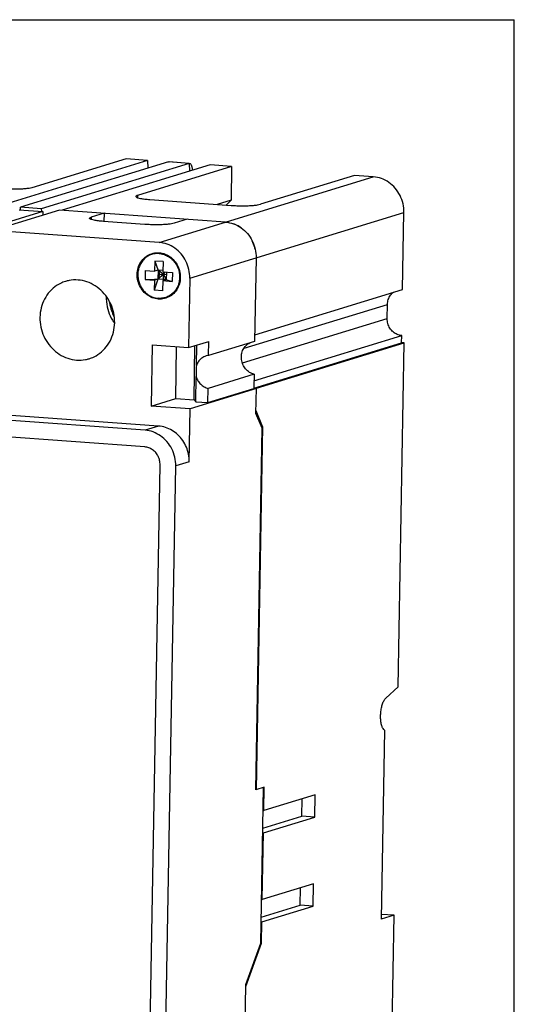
# Model space of a CAD drawing. Extents: x 0 to 22, y 0 to 17.
# Tile 6 of 6: x 19.2 to 22, y 11.5 to 17. Entities that reach past the tile are written whole.
import ezdxf

# ---------------------------------------------------------------- set-up
doc = ezdxf.new("R2010")
doc.units = 0
doc.header["$LTSCALE"] = 1.21
doc.layers.get('0').update_dxf_attribs({"linetype": 'CONTINUOUS'})

msp = doc.modelspace()

# ---------------------------------------------------------------- linework, layer by layer
at = {"color": 7, "linetype": 'CONTINUOUS'}
for p, q in [((0, 17), (22, 17)), ((22, 0), (22, 17)), ((19.9588, 16.2162), (19.1358, 15.964)), ((20.0743, 16.2079), (19.2514, 15.9556)), ((19.8386, 16.225), (19.3147, 16.0644)), ((20.1899, 16.1995), (19.3669, 15.9472)), ((20.3063, 16.191), (19.4834, 15.9388)), ((19.9588, 16.2162), (19.8386, 16.225)), ((20.4265, 16.1823), (19.9027, 16.0217)), ((19.9588, 16.2162), (19.9604, 16.1729)), ((20.0743, 16.2079), (20.0784, 16.2082)), ((20.1899, 16.1995), (20.0743, 16.2079)), ((20.1899, 16.2001), (20.0784, 16.2082)), ((20.1899, 16.1995), (20.1926, 16.1999)), ((20.1899, 16.1995), (20.1915, 16.1558)), ((20.4265, 16.1823), (20.3063, 16.191)), ((20.4265, 16.1823), (20.4232, 15.995)), ((20.0229, 15.7597), (21.215, 16.1252)), ((21.1106, 16.1327), (20.5867, 15.9721)), ((21.215, 16.1252), (21.1106, 16.1327)), ((19.9027, 16.0217), (19.9024, 16.0092)), ((19.2503, 15.9408), (19.2514, 15.9556)), ((19.3669, 15.9472), (19.2514, 15.9556)), ((19.9706, 15.9987), (20.4236, 15.9659)), ((20.4232, 15.995), (20.3464, 15.9715)), ((20.4232, 15.995), (20.3955, 15.9679)), ((19.3759, 15.9317), (19.0125, 15.8202)), ((19.4686, 15.9398), (19.0995, 15.8266)), ((19.2428, 15.9413), (19.3759, 15.9317)), ((19.3669, 15.9472), (19.3675, 15.9323)), ((19.3759, 15.9317), (19.3756, 15.9113)), ((20.3921, 15.8729), (19.4686, 15.9398)), ((19.6447, 15.8999), (19.6445, 15.8873)), ((19.7164, 15.9219), (19.6447, 15.8999)), ((19.7164, 15.9219), (19.7156, 15.8769)), ((20.1934, 15.5608), (21.3855, 15.9263)), ((21.3779, 15.4982), (21.3855, 15.9263)), ((19.9438, 15.8602), (19.7127, 15.8769)), ((20.1786, 15.8884), (20.107, 15.8664)), ((20.0229, 15.7597), (19.0995, 15.8266)), ((19.9989, 15.6563), (19.9979, 15.5998)), ((19.9989, 15.6563), (20.0249, 15.5834)), ((20.0451, 15.6529), (19.9989, 15.6563)), ((20.0451, 15.6529), (20.0441, 15.5964)), ((20.5626, 15.674), (20.5543, 15.2089)), ((19.9452, 15.6036), (19.9443, 15.5541)), ((19.9452, 15.6036), (19.9979, 15.5998)), ((20.0249, 15.5834), (19.996, 15.4938)), ((20.017, 15.6056), (19.9979, 15.5998)), ((20.017, 15.6056), (20.0161, 15.5561)), ((20.048, 15.5817), (20.0161, 15.5561)), ((20.048, 15.5817), (20.017, 15.6056)), ((20.0442, 15.6036), (20.017, 15.6056)), ((20.0249, 15.5834), (20.0628, 15.5807)), ((20.0441, 15.5964), (20.0968, 15.5926)), ((20.0475, 15.557), (20.0482, 15.5961)), ((20.048, 15.5817), (20.0581, 15.5954)), ((20.048, 15.5817), (20.0623, 15.5527)), ((20.063, 15.5951), (20.0623, 15.5527)), ((20.0968, 15.5926), (20.0959, 15.5431)), ((19.9443, 15.5541), (20.0475, 15.557)), ((19.9443, 15.5541), (19.997, 15.5502)), ((19.997, 15.5502), (19.996, 15.4938)), ((20.0161, 15.5561), (19.997, 15.5502)), ((20.0623, 15.5527), (20.0161, 15.5561)), ((20.0432, 15.5469), (20.0422, 15.4904)), ((20.0623, 15.5527), (20.0432, 15.5469)), ((20.0432, 15.5469), (20.0959, 15.5431)), ((20.0475, 15.557), (20.0959, 15.5431)), ((20.1934, 15.5608), (20.1866, 15.1744)), ((20.0422, 15.4904), (19.996, 15.4938)), ((20.555, 15.2459), (21.3779, 15.4982)), ((20.4954, 15.1701), (21.294, 15.415)), ((21.2926, 15.3357), (21.294, 15.415)), ((20.4867, 15.0886), (21.2926, 15.3357)), ((19.9841, 15.189), (19.978, 14.8482)), ((19.9841, 15.189), (20.1866, 15.1744)), ((20.1866, 15.1744), (20.2997, 15.209)), ((20.2301, 15.0745), (20.2321, 15.1883)), ((20.2983, 15.1304), (20.2997, 15.209)), ((20.5543, 15.2089), (20.2983, 15.1304)), ((20.5497, 14.9486), (21.3726, 15.2009)), ((20.5504, 14.9883), (21.3733, 15.2406)), ((20.5645, 14.9476), (21.3874, 15.1999)), ((21.3534, 13.2845), (21.3874, 15.1999)), ((21.3726, 15.2009), (21.3733, 15.2406)), ((21.3874, 15.1999), (21.3726, 15.2009)), ((20.1152, 14.8902), (20.1203, 15.1792)), ((20.2169, 14.8828), (20.2223, 15.1853)), ((20.2983, 15.1304), (20.2838, 15.1274)), ((20.5511, 15.0253), (20.295, 14.9468)), ((20.5511, 15.0253), (20.5497, 14.9467)), ((20.2265, 14.873), (20.229, 15.0124)), ((20.5645, 14.9456), (20.1953, 14.8324)), ((20.2936, 14.8682), (20.295, 14.9468)), ((20.2936, 14.8682), (20.5497, 14.9467)), ((20.5645, 14.9476), (20.5497, 14.9486)), ((20.5645, 14.9456), (20.5497, 14.9467)), ((20.562, 14.8069), (20.5645, 14.9476)), ((19.9445, 14.714), (17.75, 14.8731)), ((20.0196, 14.737), (17.825, 14.8961)), ((19.978, 14.8482), (20.1152, 14.8902)), ((20.1152, 14.8902), (20.2169, 14.8828)), ((20.2169, 14.8828), (20.2265, 14.873)), ((20.2265, 14.873), (20.2936, 14.8682)), ((20.1953, 14.8324), (19.978, 14.8482)), ((20.19, 14.5381), (20.1953, 14.8324)), ((20.5961, 14.7247), (20.562, 14.8069)), ((20.5986, 14.7343), (20.5623, 14.8217)), ((19.9429, 14.6209), (18.7587, 14.7067)), ((20.0196, 14.737), (19.9445, 14.714)), ((20.5603, 12.7112), (20.5961, 14.7247)), ((20.5986, 14.7343), (20.5626, 12.7119)), ((20.5986, 14.7343), (20.5919, 14.7348)), ((20.19, 14.5381), (20.115, 14.5151)), ((19.9643, 10.9304), (20.0281, 14.5214)), ((20.0511, 10.9241), (20.115, 14.5151)), ((21.285, 13.2227), (21.3534, 13.2845)), ((21.2778, 13.0431), (21.2591, 11.9912)), ((20.608, 12.7258), (20.5603, 12.7112)), ((20.5888, 11.8586), (20.6042, 12.7246)), ((20.6057, 12.596), (20.608, 12.7258)), ((20.8914, 12.6836), (20.6057, 12.596)), ((20.8892, 12.5597), (20.8914, 12.6836)), ((20.8171, 12.565), (20.8188, 12.6614)), ((20.6001, 12.4985), (20.8171, 12.565)), ((20.6019, 12.5963), (20.6057, 12.596)), ((20.6035, 12.4721), (20.8892, 12.5597)), ((20.8892, 12.5597), (20.8171, 12.565)), ((20.5968, 12.1006), (20.6035, 12.4721)), ((20.5997, 12.4724), (20.6035, 12.4721)), ((20.8826, 12.1882), (20.5968, 12.1006)), ((20.8804, 12.0643), (20.8826, 12.1882)), ((20.8083, 12.0695), (20.81, 12.1659)), ((20.5913, 12.003), (20.8083, 12.0695)), ((20.5931, 12.1008), (20.5968, 12.1006)), ((20.5946, 11.9767), (20.8804, 12.0643)), ((20.8804, 12.0643), (20.8083, 12.0695)), ((21.3307, 12.0132), (21.2591, 11.9912)), ((21.3307, 12.0132), (21.2596, 12.0183)), ((21.3198, 11.3968), (21.3307, 12.0132)), ((20.5909, 11.977), (20.5946, 11.9767)), ((20.5925, 11.8588), (20.5946, 11.9767)), ((20.5053, 11.6162), (20.5925, 11.8588)), ((20.5054, 11.6271), (20.5888, 11.8586)), ((20.5925, 11.8588), (20.5888, 11.8591)), ((20.4912, 10.8255), (20.5054, 11.6271))]:
    msp.add_line(p, q, dxfattribs=at)
for points in [[(20.1926, 16.1998), (20.1937, 16.1997), (20.1948, 16.1993), (20.1957, 16.1988)], [(20.1957, 16.1988), (20.1982, 16.1974), (20.1996, 16.1948), (20.2008, 16.1922)], [(20.4458, 15.8598), (20.4429, 15.861), (20.44, 15.8622), (20.437, 15.8633)], [(20.4786, 15.8416), (20.4683, 15.8488), (20.4573, 15.8549), (20.4458, 15.8598)], [(20.5551, 15.7322), (20.5516, 15.7448), (20.5468, 15.7571), (20.541, 15.7688)], [(20.0228, 15.7021), (20.0231, 15.7021), (20.0234, 15.7021), (20.0237, 15.7021)], [(20.5575, 15.7226), (20.5568, 15.7258), (20.556, 15.729), (20.5551, 15.7322)], [(20.0183, 15.4445), (20.018, 15.4445), (20.0177, 15.4446), (20.0175, 15.4446)]]:
    msp.add_open_spline(points, degree=3, dxfattribs=at)
for points, knots in [([(20.2008, 16.1922), (20.2026, 16.1883), (20.2054, 16.1792), (20.2069, 16.1684), (20.2074, 16.1619), (20.2074, 16.1607)], [0, 0, 0, 0, 0.388957, 0.89084, 1, 1, 1, 1]), ([(21.3855, 15.9263), (21.3858, 15.9426), (21.3824, 15.9754), (21.3657, 16.0219), (21.3387, 16.0628), (21.3029, 16.0954), (21.261, 16.1174), (21.2303, 16.1241), (21.215, 16.1252)], [0, 0, 0, 0, 0.170193, 0.340946, 0.510445, 0.677178, 0.840324, 1, 1, 1, 1]), ([(19.3147, 16.0644), (19.3094, 16.0627), (19.2963, 16.0603), (19.2738, 16.0578), (19.2461, 16.0563), (19.2153, 16.0557), (19.1834, 16.0563), (19.1621, 16.0574), (19.1516, 16.0581)], [0, 0, 0, 0, 0.101546, 0.243087, 0.415711, 0.608042, 0.807249, 1, 1, 1, 1]), ([(19.9027, 16.0217), (19.8997, 16.0208), (19.8946, 16.0203), (19.8939, 16.0163), (19.8939, 16.0156)], [0, 0, 0, 0, 0.815538, 1, 1, 1, 1]), ([(19.8939, 16.0156), (19.8939, 16.0148), (19.8947, 16.0106), (19.9061, 16.0085), (19.9208, 16.004), (19.9441, 16.0011), (19.9611, 15.9994), (19.9706, 15.9987)], [0, 0, 0, 0, 0.027975, 0.146709, 0.356283, 0.646828, 1, 1, 1, 1]), ([(20.4236, 15.9659), (20.4341, 15.9651), (20.4554, 15.964), (20.4873, 15.9635), (20.5181, 15.964), (20.5458, 15.9656), (20.5683, 15.9681), (20.5814, 15.9705), (20.5867, 15.9721)], [0, 0, 0, 0, 0.192751, 0.391958, 0.584289, 0.756913, 0.898454, 1, 1, 1, 1]), ([(19.6359, 15.8938), (19.6359, 15.8945), (19.6367, 15.8985), (19.6418, 15.899), (19.6447, 15.8999)], [0, 0, 0, 0, 0.184462, 1, 1, 1, 1]), ([(19.7127, 15.8769), (19.7032, 15.8776), (19.6862, 15.8793), (19.6629, 15.8821), (19.6482, 15.8866), (19.6368, 15.8888), (19.636, 15.893), (19.6359, 15.8938)], [0, 0, 0, 0, 0.353172, 0.643717, 0.853291, 0.972025, 1, 1, 1, 1]), ([(20.107, 15.8664), (20.1017, 15.8648), (20.0886, 15.8623), (20.066, 15.8598), (20.0384, 15.8583), (20.0076, 15.8578), (19.9757, 15.8583), (19.9543, 15.8594), (19.9438, 15.8602)], [0, 0, 0, 0, 0.101546, 0.243087, 0.415711, 0.608042, 0.807249, 1, 1, 1, 1]), ([(20.3921, 15.8729), (20.4074, 15.8718), (20.438, 15.8651), (20.48, 15.8431), (20.5157, 15.8105), (20.5428, 15.7696), (20.5594, 15.7231), (20.5629, 15.6903), (20.5626, 15.674)], [0, 0, 0, 0, 0.159673, 0.32281, 0.489555, 0.659066, 0.82981, 1, 1, 1, 1]), ([(20.1934, 15.5608), (20.1937, 15.5771), (20.1903, 15.61), (20.1736, 15.6564), (20.1466, 15.6973), (20.1109, 15.7299), (20.0689, 15.7519), (20.0382, 15.7586), (20.0229, 15.7597)], [0, 0, 0, 0, 0.17019, 0.340934, 0.510445, 0.67719, 0.840327, 1, 1, 1, 1]), ([(20.0175, 15.4446), (20.0062, 15.4455), (19.9833, 15.4508), (19.9524, 15.4685), (19.9268, 15.4947), (19.9088, 15.5272), (19.8997, 15.5633), (19.9003, 15.6003), (19.9105, 15.6352), (19.9297, 15.6652), (19.9565, 15.6879), (19.9885, 15.7011), (20.0115, 15.703), (20.0228, 15.7021)], [0, 0, 0, 0, 0.086806, 0.177826, 0.270967, 0.365565, 0.460531, 0.554671, 0.647026, 0.73717, 0.825374, 0.912558, 1, 1, 1, 1]), ([(20.0228, 15.6981), (20.0147, 15.6987), (19.9984, 15.6981), (19.9749, 15.6916), (19.9533, 15.68), (19.9348, 15.6636), (19.92, 15.6434), (19.9096, 15.6201), (19.9041, 15.5948), (19.9037, 15.5685), (19.9083, 15.5426), (19.9178, 15.5179), (19.9318, 15.4957), (19.9497, 15.4768), (19.9706, 15.4621), (19.9938, 15.4522), (20.0102, 15.4491), (20.0183, 15.4485)], [0, 0, 0, 0, 0.064087, 0.127849, 0.191802, 0.256429, 0.322081, 0.388921, 0.456906, 0.525798, 0.595216, 0.664698, 0.733769, 0.802022, 0.869175, 0.935131, 1, 1, 1, 1]), ([(20.0237, 15.7021), (20.0349, 15.7012), (20.0578, 15.6958), (20.0887, 15.6781), (20.1143, 15.6519), (20.1323, 15.6195), (20.1414, 15.5833), (20.1409, 15.5464), (20.1306, 15.5115), (20.1114, 15.4814), (20.0846, 15.4588), (20.0526, 15.4455), (20.0296, 15.4437), (20.0183, 15.4445)], [0, 0, 0, 0, 0.086806, 0.177826, 0.270967, 0.365565, 0.460531, 0.554671, 0.647026, 0.73717, 0.825374, 0.912558, 1, 1, 1, 1]), ([(20.0228, 15.6981), (20.0309, 15.6975), (20.0473, 15.6945), (20.0705, 15.6846), (20.0915, 15.6699), (20.1093, 15.651), (20.1233, 15.6288), (20.1328, 15.6041), (20.1374, 15.5781), (20.137, 15.5519), (20.1315, 15.5266), (20.1211, 15.5033), (20.1064, 15.483), (20.0878, 15.4667), (20.0663, 15.455), (20.0427, 15.4486), (20.0264, 15.4479), (20.0183, 15.4485)], [0, 0, 0, 0, 0.064869, 0.130825, 0.197978, 0.266231, 0.335302, 0.404784, 0.474202, 0.543094, 0.611079, 0.677919, 0.743571, 0.808198, 0.872151, 0.935913, 1, 1, 1, 1]), ([(19.5013, 15.5425), (19.492, 15.5397), (19.4673, 15.5299), (19.4307, 15.5058), (19.3964, 15.4674), (19.3721, 15.421), (19.3592, 15.3692), (19.3583, 15.3152), (19.3695, 15.2618), (19.392, 15.2123), (19.4247, 15.1693), (19.4657, 15.1354), (19.5126, 15.1126), (19.5465, 15.1057), (19.5633, 15.1044)], [0, 0, 0, 0, 0.048202, 0.130853, 0.214774, 0.3004, 0.387765, 0.476511, 0.565988, 0.655394, 0.743942, 0.831022, 0.91634, 1, 1, 1, 1]), ([(19.5712, 15.5504), (19.5546, 15.5516), (19.5308, 15.5502), (19.5079, 15.5445), (19.5013, 15.5425)], [0, 0, 0, 0, 0.708567, 1, 1, 1, 1]), ([(19.6332, 15.1123), (19.6425, 15.1151), (19.6673, 15.1249), (19.7039, 15.149), (19.7381, 15.1874), (19.7624, 15.2338), (19.7753, 15.2856), (19.7762, 15.3396), (19.7651, 15.393), (19.7425, 15.4425), (19.7098, 15.4855), (19.6689, 15.5194), (19.6219, 15.5422), (19.5881, 15.5491), (19.5712, 15.5504)], [0, 0, 0, 0, 0.048202, 0.130853, 0.214774, 0.3004, 0.387765, 0.476511, 0.565988, 0.655394, 0.743942, 0.831022, 0.91634, 1, 1, 1, 1]), ([(21.294, 15.415), (21.2942, 15.4241), (21.2972, 15.4423), (21.309, 15.4659), (21.321, 15.4782), (21.3274, 15.483)], [0, 0, 0, 0, 0.351367, 0.694045, 1, 1, 1, 1]), ([(19.7284, 15.4557), (19.7283, 15.4467), (19.7293, 15.4195), (19.7386, 15.375), (19.7562, 15.3365), (19.7693, 15.3163), (19.7726, 15.3115)], [0, 0, 0, 0, 0.176624, 0.530774, 0.884643, 1, 1, 1, 1]), ([(19.7473, 15.4242), (19.7496, 15.4092), (19.7558, 15.3829), (19.7659, 15.3579), (19.7709, 15.3473)], [0, 0, 0, 0, 0.563, 1, 1, 1, 1]), ([(21.3733, 15.2406), (21.3646, 15.2413), (21.3471, 15.2458), (21.3242, 15.2606), (21.3062, 15.2819), (21.2949, 15.3077), (21.2925, 15.3264), (21.2926, 15.3357)], [0, 0, 0, 0, 0.191807, 0.389011, 0.590976, 0.795635, 1, 1, 1, 1]), ([(20.5511, 15.0253), (20.5422, 15.0276), (20.5248, 15.0353), (20.5033, 15.0543), (20.4879, 15.0792), (20.48, 15.1075), (20.4805, 15.1367), (20.4892, 15.164), (20.5053, 15.1865), (20.5198, 15.197), (20.5275, 15.2009)], [0, 0, 0, 0, 0.122741, 0.249439, 0.3786, 0.508549, 0.637344, 0.763435, 0.886228, 1, 1, 1, 1]), ([(19.5633, 15.1044), (19.5799, 15.1032), (19.6037, 15.1046), (19.6266, 15.1103), (19.6332, 15.1123)], [0, 0, 0, 0, 0.708567, 1, 1, 1, 1]), ([(20.2838, 15.1274), (20.2813, 15.1266), (20.2715, 15.123), (20.2559, 15.1135), (20.2399, 15.0961), (20.2327, 15.082), (20.2301, 15.0745)], [0, 0, 0, 0, 0.103028, 0.396705, 0.695058, 1, 1, 1, 1]), ([(20.2301, 15.0745), (20.2295, 15.0697), (20.2286, 15.0599), (20.228, 15.0447), (20.2281, 15.0287), (20.2286, 15.0179), (20.229, 15.0124)], [0, 0, 0, 0, 0.231822, 0.477729, 0.734844, 1, 1, 1, 1]), ([(20.229, 15.0124), (20.2314, 15.0045), (20.2381, 14.9893), (20.2533, 14.9698), (20.2726, 14.955), (20.2874, 14.9488), (20.295, 14.9468)], [0, 0, 0, 0, 0.255708, 0.508766, 0.757108, 1, 1, 1, 1]), ([(20.115, 14.5151), (20.1153, 14.5314), (20.1118, 14.5643), (20.0952, 14.6107), (20.0681, 14.6516), (20.0324, 14.6842), (19.9904, 14.7062), (19.9598, 14.7129), (19.9445, 14.714)], [0, 0, 0, 0, 0.170193, 0.340946, 0.510445, 0.677178, 0.840324, 1, 1, 1, 1]), ([(20.19, 14.5381), (20.1903, 14.5521), (20.1878, 14.5802), (20.1756, 14.6207), (20.1555, 14.6577), (20.1284, 14.6894), (20.0956, 14.7143), (20.0589, 14.7309), (20.0326, 14.7361), (20.0196, 14.737)], [0, 0, 0, 0, 0.145795, 0.292192, 0.438038, 0.582277, 0.724142, 0.863314, 1, 1, 1, 1]), ([(20.0281, 14.5214), (20.0282, 14.5296), (20.0265, 14.546), (20.0182, 14.5692), (20.0047, 14.5897), (19.9868, 14.606), (19.9658, 14.617), (19.9505, 14.6203), (19.9429, 14.6209)], [0, 0, 0, 0, 0.170193, 0.340946, 0.510445, 0.677178, 0.840324, 1, 1, 1, 1]), ([(21.2778, 13.0431), (21.2742, 13.0455), (21.2676, 13.0538), (21.2612, 13.0702), (21.2569, 13.0915), (21.2553, 13.1161), (21.2563, 13.1421), (21.2601, 13.1676), (21.2661, 13.1905), (21.274, 13.209), (21.2811, 13.2191), (21.285, 13.2227)], [0, 0, 0, 0, 0.067859, 0.160353, 0.275569, 0.407186, 0.546537, 0.684009, 0.810205, 0.917154, 1, 1, 1, 1])]:
    msp.add_open_spline(points, degree=3, knots=knots, dxfattribs=at)

doc.saveas('drawing.dxf')
